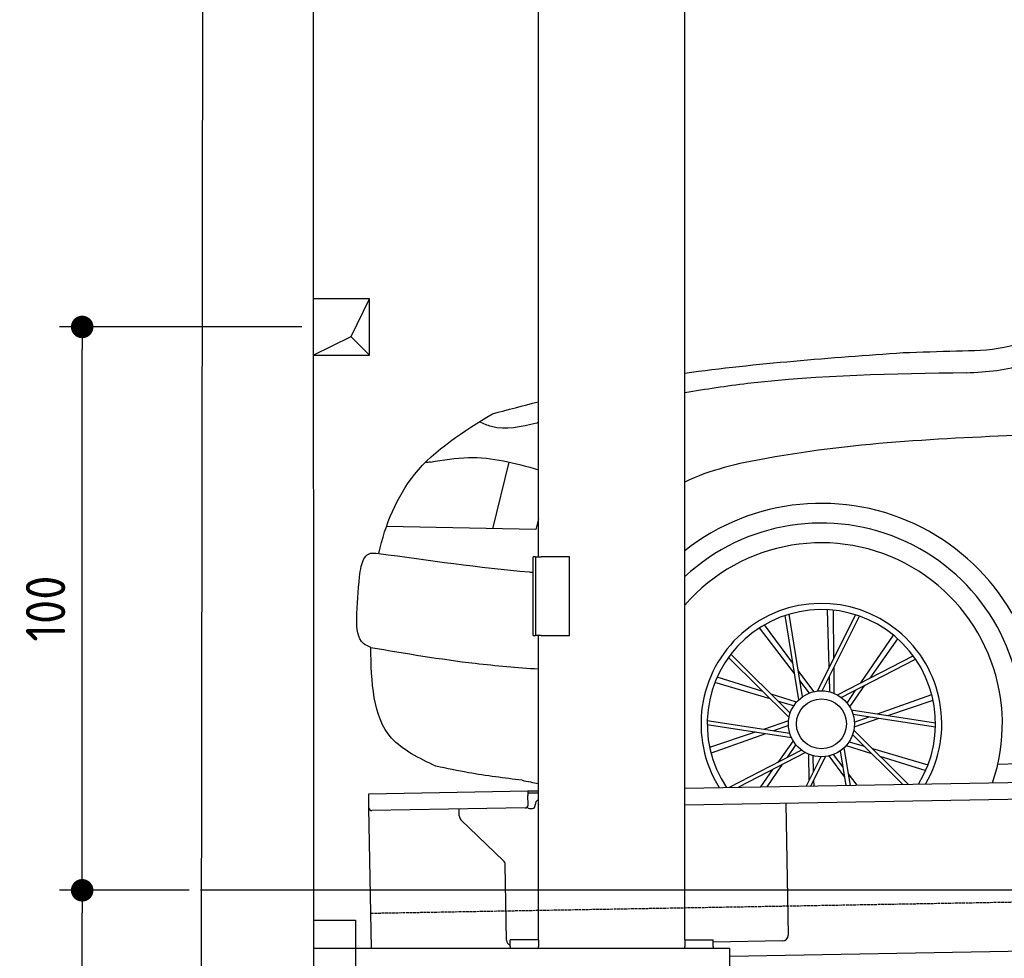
# Model space of a CAD drawing. Header units: millimetres. Extents: x 552 to 7231, y 5867 to 11935.
# Tile 2 of 5: x 552 to 2300, y 7995 to 9661. Entities that reach past the tile are written whole.
import ezdxf

# ---------------------------------------------------------------- set-up
doc = ezdxf.new("R2010")
doc.units = ezdxf.units.MM
doc.linetypes.add('GEN3', pattern=[6.25, 5, -1.25])
doc.layers.get('0').update_dxf_attribs({"lineweight": 25})
for name, color, linetype, lineweight in [('3', 6, 'GEN3', 25), ('4', 3, 'Continuous', 25), ('5', 3, 'Continuous', 25), ('breakthrough', 1, 'Continuous', 25)]:
    doc.layers.add(name, color=color, linetype=linetype, lineweight=lineweight)
doc.layers.add('Car', color=10, linetype='Continuous')
doc.styles.get("Standard").update_dxf_attribs({"font": 'ISOCP.SHX'})
doc.dimstyles.new('GEN-ISO$0', dxfattribs={"dimscale": 20, "dimtxt": 3.5, "dimasz": 2, "dimexe": 2, "dimexo": 1, "dimgap": 1.5, "dimtad": 1, "dimdec": 1, "dimlfac": 0.1, "dimdsep": 46, "dimtxsty": 'STANDARD', "dimblk": 'PUNKT', "dimcen": 2, "dimclrd": 256, "dimclre": 256, "dimclrt": 2, "dimadec": 0, "dimazin": 0, "dimtp": 0.1, "dimtm": 0.1, "dimtfac": 0.71, "dimtdec": 1, "dimtmove": 2, "dimatfit": 3, "dimldrblk": 'PUNKT', "dimfxl": 1, "dimtolj": 1, "dimarcsym": 0})

# ---------------------------------------------------------------- blocks, each defined once
blk = doc.blocks.new('PUNKT')
at = {"layer": '4', "color": 0, "linetype": 'ByBlock'}
blk.add_line((-0.5, 0), (-1, 0), dxfattribs=at)
at = {"layer": '4', "color": 0, "linetype": 'ByBlock', "const_width": 0.5}
blk.add_lwpolyline([(-0.25, 0, 1), (0.25, 0, 1)], format="xyb", close=True, dxfattribs=at)
blk = doc.blocks.new('*D6')
at = {"layer": '4', "lineweight": -2, "transparency": 16777216}
for p, q in [((852.8, 8115.9), (622.8, 8115.9)), ((662.8, 6405.9), (662.8, 8075.9)), ((1053.7, 6365.9), (622.8, 6365.9))]:
    blk.add_line(p, q, dxfattribs=at)
at = {"layer": 'Defpoints', "color": 0, "transparency": 16777216}
for p in [(662.8, 8115.9), (872.8, 8115.9), (1073.7, 6365.9)]:
    blk.add_point(p, dxfattribs=at)
at = {"layer": '4', "lineweight": -2, "transparency": 16777216, "xscale": 40, "yscale": 40, "zscale": 40}
for p, rotation in [((662.8, 8115.9), 90), ((662.8, 6365.9), 270)]:
    blk.add_blockref('PUNKT', p, dxfattribs=dict(at, rotation=rotation))
at = {"layer": '4', "color": 2, "transparency": 16777216, "insert": (597.8, 7240.9), "char_height": 70, "attachment_point": 5, "rotation": 90}
blk.add_mtext('\\A1;175', dxfattribs=at)
blk = doc.blocks.new('*D7')
at = {"layer": '4', "lineweight": -2, "transparency": 16777216}
for p, q in [((1052.8, 9115.9), (622.8, 9115.9)), ((662.8, 8155.9), (662.8, 9075.9)), ((852.8, 8115.9), (622.8, 8115.9))]:
    blk.add_line(p, q, dxfattribs=at)
at = {"layer": '4', "lineweight": -2, "transparency": 16777216, "xscale": 40, "yscale": 40, "zscale": 40}
for p, rotation in [((662.8, 9115.9), 90), ((662.8, 8115.9), 270)]:
    blk.add_blockref('PUNKT', p, dxfattribs=dict(at, rotation=rotation))
at = {"layer": '4', "color": 2, "transparency": 16777216, "insert": (597.8, 8615.9), "char_height": 70, "attachment_point": 5, "rotation": 90}
blk.add_mtext('\\A1;100', dxfattribs=at)

msp = doc.modelspace()

# ---------------------------------------------------------------- linework, layer by layer
for p, q in [((872.88, 6115.9), (878.92, 11615.52)), ((1072.77, 11415.52), (1073.74, 6365.89)), ((1472.77, 8708.02), (1472.77, 10083.02)), ((1732.77, 8027.85), (1732.77, 10083.02)), ((1467.77, 8708.02), (1463.77, 8708.02)), ((1463.77, 8568.02), (1463.77, 8708.02)), ((1467.77, 8708.02), (1477.77, 8708.02)), ((1467.77, 8708.02), (1467.77, 8568.02)), ((1527.77, 8708.02), (1477.77, 8708.02)), ((1527.77, 8568.02), (1527.77, 8708.02)), ((1463.77, 8568.02), (1467.77, 8568.02)), ((1477.77, 8568.02), (1467.77, 8568.02)), ((1472.77, 8027.85), (1472.77, 8568.02)), ((1477.77, 8568.02), (1527.77, 8568.02)), ((1732.77, 8297.07), (4392.09, 8343.49)), ((4387.61, 8313.41), (1732.77, 8267.07)), ((1171.58, 8287.28), (1454.03, 8292.21)), ((1171.72, 8279.28), (1171.58, 8287.28)), ((1454.03, 8292.21), (1464.03, 8292.38)), ((1454.03, 8292.21), (1454.17, 8284.21)), ((1464.1, 8288.38), (1454.1, 8288.21)), ((1464.03, 8292.38), (1472.77, 8292.53)), ((1472.77, 8288.53), (1464.1, 8288.38)), ((1172.01, 8262.28), (1171.72, 8279.28)), ((1454.47, 8267.21), (1454.17, 8284.21)), ((1911.99, 8270.2), (1916.07, 8036.23)), ((1176.36, 8013.02), (1172.01, 8262.28)), ((1449.56, 8262.12), (1177.1, 8257.37)), ((1332.28, 8248.22), (1332.08, 8260.07)), ((1457.08, 8261.26), (1462.07, 8261.34)), ((1466.99, 8266.43), (1466.97, 8267.43)), ((1410.76, 8168.36), (1335.34, 8241.2)), ((1416.15, 8027.51), (1413.81, 8161.34)), ((1072.77, 8063.02), (1147.77, 8063.02)), ((1147.77, 8063.02), (1147.77, 7858.02)), ((1472.77, 8028.02), (1422.77, 8028.02)), ((1422.77, 8016.02), (1422.77, 8028.02)), ((1472.77, 8027.85), (1472.77, 8016.02)), ((1732.77, 8028.02), (1782.77, 8028.02)), ((1732.77, 8027.85), (1732.77, 8016.02)), ((1782.77, 8016.02), (1782.77, 8028.02)), ((1906.25, 8026.06), (1782.77, 8023.9)), ((4146.36, 8039.16), (1812.77, 7998.42)), ((1072.77, 8013.02), (1812.77, 8013.02)), ((1422.77, 8016.02), (1422.77, 8013.02)), ((1472.77, 8013.02), (1472.77, 8016.02)), ((1732.77, 8013.02), (1732.77, 8016.02)), ((1782.77, 8016.02), (1782.77, 8013.02)), ((1812.77, 7908.02), (1812.77, 8013.02))]:
    msp.add_line(p, q)
for centre, radius, start, end in [((1476.97, 8267.6), 10, 114.78744, 181), ((1177.01, 8262.37), 5, 181, 271), ((1449.47, 8267.12), 5, 271, 1), ((1456.99, 8266.25), 5, 214.23672, 271), ((1461.99, 8266.34), 5, 271, 1), ((1342.28, 8248.39), 10, 181, 226), ((1403.81, 8161.17), 10, 1, 46), ((1426.15, 8027.68), 10, 181, 250.29343), ((1906.07, 8036.06), 10, 271, 1)]:
    msp.add_arc(centre, radius, start, end)
at = {"layer": '3'}
msp.add_line((1175.28, 8075.31), (6230.44, 8163.55), dxfattribs=at)
at = {"layer": '5'}
msp.add_line((6272.78, 8115.9), (872.77, 8115.9), dxfattribs=at)
at = {"layer": 'breakthrough'}
for p, q in [((1140.15, 9098.85), (1172.77, 9165.9)), ((1072.77, 9065.9), (1140.15, 9098.85)), ((1139.93, 9098.75), (1172.77, 9065.9))]:
    msp.add_line(p, q, dxfattribs=at)
msp.add_lwpolyline([(1172.77, 9165.9), (1072.77, 9165.9), (1072.77, 9065.9), (1172.77, 9065.9)], close=True, dxfattribs=at)
at = {"layer": 'Car'}
for p, q in [((1391.68, 8757.81), (1420.69, 8876.13)), ((1468.51, 8756.24), (1203.07, 8761.66)), ((1472.77, 8775.16), (1468.51, 8756.24)), ((1935.28, 8454.3), (1910.71, 8603.69)), ((1941.67, 8459.47), (1917.77, 8605.91)), ((1968.09, 8469.59), (2036.02, 8604.88)), ((1976.3, 8470.01), (2043.04, 8602.54)), ((1989.09, 8511.42), (1986.21, 8613.92)), ((1997.44, 8528.06), (1996.53, 8613.09)), ((1924.66, 8518.86), (1873.94, 8587.12)), ((1927.68, 8500.49), (1865.1, 8581.72)), ((2045.2, 8484.16), (2103.11, 8568.79)), ((2061.73, 8492.71), (2110.98, 8562.05)), ((1919.85, 8430.59), (1814.44, 8535.01)), ((2003.62, 8462.67), (2138.1, 8532.2)), ((1917.72, 8422.65), (1810.03, 8529.06)), ((2010.51, 8458.19), (2142.4, 8526.17)), ((1962.06, 8468.53), (1934.03, 8506.24)), ((1990.31, 8468.04), (1989.52, 8496.27)), ((1998.12, 8465.36), (1997.61, 8512.34)), ((1884.43, 8455.55), (1786.05, 8484.48)), ((1871.18, 8468.64), (1790.02, 8494.04)), ((1954.17, 8466.11), (1936.93, 8488.48)), ((2025.43, 8441.59), (2052.63, 8479.9)), ((1931.02, 8449.9), (1886.18, 8463.94)), ((2020.69, 8448.35), (2036.64, 8471.65)), ((2074.57, 8429.14), (2171.16, 8463.56)), ((1926.06, 8443.31), (1898.97, 8451.27)), ((2092.97, 8426.33), (2173.57, 8453.48)), ((2028.3, 8436.18), (2177.96, 8413.39)), ((2031.24, 8428.51), (2177.9, 8405.99)), ((1922.11, 8386.72), (1772.45, 8409.52)), ((1919.17, 8394.4), (1772.51, 8416.92)), ((1916.86, 8416.59), (1872.33, 8401.59)), ((2033.55, 8406.32), (2078.08, 8421.32)), ((2033.69, 8414.57), (2060.29, 8424.05)), ((1857.44, 8396.57), (1776.84, 8369.42)), ((1875.84, 8393.77), (1779.25, 8359.35)), ((1916.72, 8408.33), (1890.12, 8398.86)), ((2030.56, 8392.32), (2119.89, 8303.83)), ((2032.7, 8400.25), (2130.09, 8304.01)), ((1924.99, 8381.31), (1897.78, 8343.01)), ((1929.72, 8374.55), (1913.78, 8351.25)), ((2024.36, 8379.6), (2051.44, 8371.63)), ((1939.9, 8364.72), (1811.33, 8298.44)), ((1946.79, 8360.24), (1827.83, 8298.73)), ((1952.29, 8357.55), (1952.8, 8310.57)), ((1996.25, 8356.79), (2013.48, 8334.43)), ((2008.74, 8363.44), (2018.76, 8302.06)), ((2015.13, 8368.6), (2026.06, 8302.19)), ((2019.39, 8373), (2064.23, 8358.97)), ((2065.99, 8367.36), (2164.36, 8338.43)), ((1905.21, 8338.74), (1878.44, 8299.62)), ((1974.11, 8352.89), (1947.89, 8300.83)), ((1982.32, 8353.32), (1956.04, 8300.97)), ((1960.1, 8354.87), (1960.89, 8326.64)), ((1988.35, 8354.38), (2016.38, 8316.66)), ((2079.23, 8354.27), (2160.39, 8328.86)), ((2288.39, 8339.8), (2324.33, 8340.73)), ((1888.68, 8330.19), (1866.82, 8299.41)), ((2022.73, 8322.42), (2038.15, 8302.4)), ((1961.32, 8311.49), (1961.61, 8301.07)), ((2025.75, 8304.05), (2027.12, 8302.21))]:
    msp.add_line(p, q, dxfattribs=at)
for radius in [58.57, 58.57, 44.33]:
    msp.add_circle((1975.21, 8411.45), radius, dxfattribs=at)
for radius, start, end in [(391.35, 357.53333, 128.27779), (356.42, 357.14299, 132.85748), (321.28, 340.95275, 138.989), (213.75, 329.98656, 212.01344), (202.76, 328.10145, 213.89855)]:
    msp.add_arc((1975.21, 8411.45), radius, start, end, dxfattribs=at)
for points, knots in [([(2120.63, 9070.43), (2152, 9071.46), (2211.56, 9073.43), (2301.52, 9074.81), (2355.29, 9096.48), (2382.59, 9107.48)], [0, 0, 0, 0, 94.3808676, 179.2397599, 266.7347477, 266.7347477, 266.7347477, 266.7347477]), ([(2232.73, 9034.41), (2268.88, 9036.47), (2324.8, 9039.65), (2372.88, 9067.24), (2389.88, 9076.99)], [0, 0, 0, 0, 106.4502227, 164.647441, 164.647441, 164.647441, 164.647441]), ([(2232.73, 9034.41), (2102.77, 9032.49), (1935.16, 9030.01), (1769.82, 9005.22), (1732.77, 8998.88)], [0, 0, 0, 0, 388.9759814, 501.6880744, 501.6880744, 501.6880744, 501.6880744]), ([(1189.44, 8713.95), (1201.06, 8765.3), (1244.31, 8871.22), (1340.07, 8930.31), (1391.03, 8961.76)], [166.6287188, 166.6287188, 166.6287188, 166.6287188, 320.4500206, 495.4685425, 495.4685425, 495.4685425, 495.4685425]), ([(1469.71, 8945.22), (1442.24, 8938.47), (1406.92, 8929.79), (1375.14, 8944.3), (1368.08, 8947.52)], [0, 0, 0, 0, 80.5097969, 103.5023147, 103.5023147, 103.5023147, 103.5023147]), ([(2364.19, 8924.88), (2203.5, 8918.53), (1993.55, 8910.23), (1776.41, 8862.3), (1732.77, 8840.3)], [0, 0, 0, 0, 488.1030695, 637.7507049, 637.7507049, 637.7507049, 637.7507049]), ([(1280.96, 8875.97), (1303.55, 8879.83), (1368.02, 8890.83), (1431.55, 8874.5), (1472.77, 8862.39)], [0, 0, 0, 0, 68.149354, 194.4909674, 194.4909674, 194.4909674, 194.4909674]), ([(1157.86, 8691.03), (1161.03, 8700.2), (1166.53, 8716.1), (1182.63, 8714.59), (1189.44, 8713.95)], [0, 0, 0, 0, 25.3518034, 43.9127047, 43.9127047, 43.9127047, 43.9127047]), ([(1189.44, 8713.95), (1278.39, 8701.56), (1369.69, 8688.84), (1461.41, 8680.6), (1463.77, 8680.39)], [0, 0, 0, 0, 269.263405, 276.3869175, 276.3869175, 276.3869175, 276.3869175]), ([(1150.14, 8598.22), (1151.34, 8622.97), (1152.84, 8654.01), (1157.01, 8684.79), (1157.86, 8691.03)], [0, 0, 0, 0, 74.2652505, 93.147865, 93.147865, 93.147865, 93.147865]), ([(1175.14, 8547.1), (1170.53, 8549.08), (1151.26, 8557.35), (1150.62, 8580.56), (1150.14, 8598.22)], [0, 0, 0, 0, 14.4491777, 60.4440042, 60.4440042, 60.4440042, 60.4440042]), ([(1290.96, 8336.2), (1261.24, 8350.32), (1178.76, 8389.52), (1176.55, 8485.63), (1175.14, 8547.1)], [0, 0, 0, 0, 93.1427769, 258.5006895, 258.5006895, 258.5006895, 258.5006895]), ([(1175.14, 8547.1), (1236.81, 8536.58), (1335.56, 8519.74), (1435.27, 8511.41), (1472.77, 8508.91)], [0, 0, 0, 0, 187.5190688, 300.279131, 300.279131, 300.279131, 300.279131]), ([(1444.2, 8311.15), (1412.31, 8315.09), (1360.89, 8321.45), (1310.21, 8332.14), (1290.96, 8336.2)], [0, 0, 0, 0, 96.3263218, 155.3301571, 155.3301571, 155.3301571, 155.3301571])]:
    msp.add_open_spline(points, degree=3, knots=knots, dxfattribs=at)
for points in [[(1732.77, 9033.89), (1861.01, 9051.71), (1990.82, 9061.07), (2120.63, 9070.43)], [(1391.03, 8961.76), (1418.26, 8968.99), (1445.49, 8976.23), (1472.77, 8983.14)], [(1472.77, 8945.89), (1471.75, 8945.67), (1470.73, 8945.44), (1469.71, 8945.22)], [(1280.96, 8875.97), (1277.86, 8875.6), (1274.75, 8875.24), (1271.65, 8874.87)], [(1444.2, 8311.15), (1453.72, 8309.17), (1463.25, 8307.18), (1472.77, 8305.26)]]:
    msp.add_open_spline(points, degree=3, dxfattribs=at)

# ---------------------------------------------------------------- dimensions: what is measured, and where the dimension line sits
at = {"layer": '4'}
for base, p1, p2, picture, middle in [((662.77, 9115.9), (872.77, 8115.9), (1072.77, 9115.9), '*D7', (597.77, 8615.9)), ((662.77, 8115.9), (1073.74, 6365.9), (872.77, 8115.9), '*D6', (597.77, 7240.9))]:
    dim = msp.add_linear_dim(base=base, p1=p1, p2=p2, angle=90, dimstyle='GEN-ISO$0', dxfattribs=at)
    dim.commit()
    dim.dimension.update_dxf_attribs({"geometry": picture, "text_midpoint": middle})

doc.saveas('drawing.dxf')
